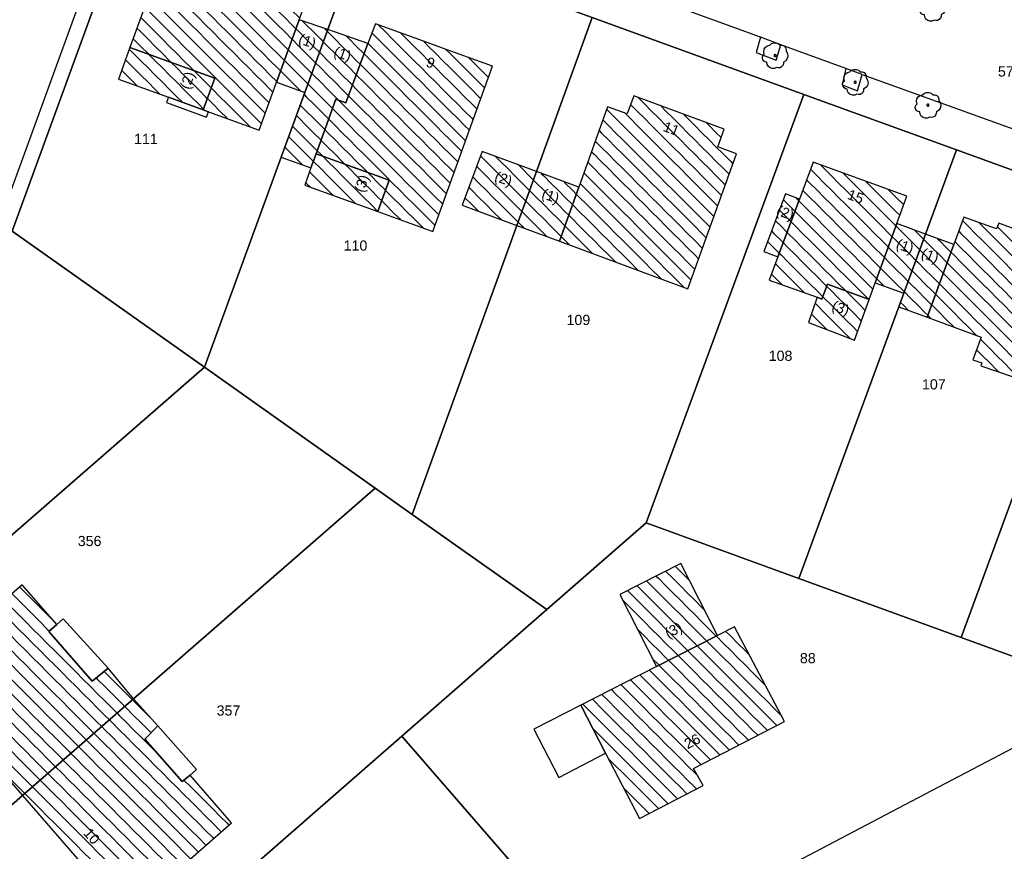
# Model space of a CAD drawing. Extents: x 32394465 to 32399599, y 5706239 to 5708675.
# Tile 11 of 40: x 32395098 to 32395195, y 5706488 to 5706569. Entities that reach past the tile are written whole.
import ezdxf
from ezdxf.enums import TextEntityAlignment as Align

# ---------------------------------------------------------------- set-up
doc = ezdxf.new("R2010")
doc.units = 0
doc.linetypes.add('LT00000', pattern=[0])
for name, color, linetype, lineweight in [('Baumstandorte', 250, 'LT00000', 18), ('BauwerkeSiedlung_Umring', 250, 'LT00000', 18), ('BauwerkeVerkehr_Umring', 250, 'LT00000', 18), ('Flurstueck_Umring', 250, 'LT00000', 18), ('Flurstuecksnummer', 250, 'LT00000', 18), ('Gebaeude_Fuellung', 250, 'LT00000', 18), ('Gebaeude_Umring', 250, 'LT00000', 18), ('GebaeudeHausnummer', 250, 'LT00000', 18), ('GebaeudePseudonummer', 250, 'LT00000', 18), ('NutzungSiedlung_Umring', 250, 'LT00000', 18), ('NutzungVerkehr_Umring', 250, 'LT00000', 18), ('Vegetationsmerkmal_Umring', 250, 'LT00000', 18)]:
    doc.layers.add(name, color=color, linetype=linetype, lineweight=lineweight)
doc.styles.add('TS100', font='arial.ttf', dxfattribs={"height": 0.2})
pattern_1 = [(-45, (0, 0), (0.707106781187, 0.707106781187), [1])]

# ---------------------------------------------------------------- blocks, each defined once
blk = doc.blocks.new('SYMB1123')
at = {"color": 250, "linetype": 'ByBlock', "lineweight": -3, "flags": 128}
for points in [[(-0.424, 0.059), (-0.446, 0.153), (-0.431, 0.248), (-0.381, 0.33), (-0.303, 0.387), (-0.21, 0.409)], [(-0.424, 0.059), (-0.446, 0.153), (-0.431, 0.248), (-0.381, 0.33), (-0.303, 0.387), (-0.21, 0.409)], [(-0.21, 0.409), (-0.141, 0.473), (-0.053, 0.506), (0.04, 0.506), (0.127, 0.473), (0.196, 0.409)], [(-0.21, 0.409), (-0.141, 0.473), (-0.053, 0.506), (0.04, 0.506), (0.127, 0.473), (0.196, 0.409)], [(0.196, 0.409), (0.275, 0.41), (0.348, 0.38), (0.404, 0.325), (0.434, 0.252), (0.433, 0.173)], [(0.196, 0.409), (0.275, 0.41), (0.348, 0.38), (0.404, 0.325), (0.434, 0.252), (0.433, 0.173)], [(-0.323, -0.263), (-0.385, -0.251), (-0.439, -0.218), (-0.478, -0.168), (-0.497, -0.108), (-0.494, -0.044), (-0.468, 0.014), (-0.424, 0.059)], [(-0.323, -0.263), (-0.385, -0.251), (-0.439, -0.218), (-0.478, -0.168), (-0.497, -0.108), (-0.494, -0.044), (-0.468, 0.014), (-0.424, 0.059)], [(0.433, 0.173), (0.488, 0.084), (0.505, -0.019), (0.481, -0.121), (0.42, -0.207), (0.332, -0.263)], [(0.433, 0.173), (0.488, 0.084), (0.505, -0.019), (0.481, -0.121), (0.42, -0.207), (0.332, -0.263)], [(0.061, -0.47), (-0.02, -0.505), (-0.109, -0.508), (-0.193, -0.481), (-0.262, -0.426), (-0.307, -0.35), (-0.323, -0.263)], [(0.061, -0.47), (-0.02, -0.505), (-0.109, -0.508), (-0.193, -0.481), (-0.262, -0.426), (-0.307, -0.35), (-0.323, -0.263)], [(0.332, -0.263), (0.329, -0.331), (0.302, -0.394), (0.256, -0.444), (0.195, -0.476), (0.128, -0.485), (0.061, -0.47)], [(0.332, -0.263), (0.329, -0.331), (0.302, -0.394), (0.256, -0.444), (0.195, -0.476), (0.128, -0.485), (0.061, -0.47)]]:
    blk.add_lwpolyline(points, dxfattribs=at)
at = {"color": 250, "linetype": 'ByBlock', "lineweight": 18, "flags": 128}
for points in [[(-0.424, 0.059), (-0.446, 0.153), (-0.431, 0.248), (-0.381, 0.33), (-0.303, 0.387), (-0.21, 0.409)], [(-0.21, 0.409), (-0.141, 0.473), (-0.053, 0.506), (0.04, 0.506), (0.127, 0.473), (0.196, 0.409)], [(0.196, 0.409), (0.275, 0.41), (0.348, 0.38), (0.404, 0.325), (0.434, 0.252), (0.433, 0.173)], [(-0.323, -0.263), (-0.385, -0.251), (-0.439, -0.218), (-0.478, -0.168), (-0.497, -0.108), (-0.494, -0.044), (-0.468, 0.014), (-0.424, 0.059)], [(0.433, 0.173), (0.488, 0.084), (0.505, -0.019), (0.481, -0.121), (0.42, -0.207), (0.332, -0.263)], [(0.061, -0.47), (-0.02, -0.505), (-0.109, -0.508), (-0.193, -0.481), (-0.262, -0.426), (-0.307, -0.35), (-0.323, -0.263)], [(0.332, -0.263), (0.329, -0.331), (0.302, -0.394), (0.256, -0.444), (0.195, -0.476), (0.128, -0.485), (0.061, -0.47)]]:
    blk.add_lwpolyline(points, dxfattribs=at)
at = {"color": 250, "linetype": 'ByBlock', "lineweight": -3, "flags": 128}
blk.add_lwpolyline([(0.04, 0), (0.038, 0.014), (0.031, 0.026), (0.02, 0.035), (0.007, 0.039), (-0.007, 0.039), (-0.02, 0.035), (-0.031, 0.026), (-0.038, 0.014), (-0.04, 0), (-0.038, -0.014), (-0.031, -0.026), (-0.02, -0.035), (-0.007, -0.039), (0.007, -0.039), (0.02, -0.035), (0.031, -0.026), (0.038, -0.014), (0.04, 0)], close=True, dxfattribs=at)
blk.add_lwpolyline([(0.04, 0), (0.038, 0.014), (0.031, 0.026), (0.02, 0.035), (0.007, 0.039), (-0.007, 0.039), (-0.02, 0.035), (-0.031, 0.026), (-0.038, 0.014), (-0.04, 0), (-0.038, -0.014), (-0.031, -0.026), (-0.02, -0.035), (-0.007, -0.039), (0.007, -0.039), (0.02, -0.035), (0.031, -0.026), (0.038, -0.014), (0.04, 0)], close=True, dxfattribs=at)
at = {"color": 250, "linetype": 'ByBlock', "lineweight": 18, "flags": 128}
blk.add_lwpolyline([(0.04, 0), (0.038, 0.014), (0.031, 0.026), (0.02, 0.035), (0.007, 0.039), (-0.007, 0.039), (-0.02, 0.035), (-0.031, 0.026), (-0.038, 0.014), (-0.04, 0), (-0.038, -0.014), (-0.031, -0.026), (-0.02, -0.035), (-0.007, -0.039), (0.007, -0.039), (0.02, -0.035), (0.031, -0.026), (0.038, -0.014), (0.04, 0)], close=True, dxfattribs=at)

msp = doc.modelspace()

# ---------------------------------------------------------------- hatches: boundary and pattern name
at = {"layer": 'Gebaeude_Fuellung', "linetype": 'Continuous', "lineweight": 25}
h = msp.add_hatch(dxfattribs=at)
h.set_pattern_fill('LT_0', color=255, angle=-45, style=0, pattern_type=2)
h.set_pattern_definition(pattern_1)
h.paths.add_polyline_path([(32395122.868, 5706572.923), (32395116.198, 5706575.332), (32395116.058, 5706574.943), (32395112.43, 5706576.255), (32395112.182, 5706575.573), (32395111.617, 5706575.779), (32395110.219, 5706571.947), (32395110.842, 5706571.722), (32395108.99, 5706566.566), (32395117.322, 5706563.573), (32395116.198, 5706560.442), (32395116.703, 5706560.261), (32395121.693, 5706558.455), (32395123.397, 5706563.161), (32395125.627, 5706569.299), (32395126.355, 5706571.303), (32395122.756, 5706572.614)])
h = msp.add_hatch(dxfattribs=at)
h.set_pattern_fill('LT_0', color=255, angle=-45, style=0, pattern_type=2)
h.set_pattern_definition(pattern_1)
h.paths.add_polyline_path([(32395123.397, 5706563.161), (32395126.18, 5706562.147), (32395128.438, 5706568.33), (32395125.627, 5706569.299)])
h = msp.add_hatch(dxfattribs=at)
h.set_pattern_fill('LT_0', color=255, angle=-45, style=0, pattern_type=2)
h.set_pattern_definition(pattern_1)
h.paths.add_polyline_path([(32395138.194, 5706567.063), (32395133.112, 5706568.902), (32395132.389, 5706566.968), (32395130.211, 5706561.138), (32395129.222, 5706561.501), (32395127.285, 5706556.136), (32395134.482, 5706553.537), (32395133.366, 5706550.446), (32395138.77, 5706548.495), (32395144.635, 5706564.733), (32395139.357, 5706566.641)])
h = msp.add_hatch(dxfattribs=at)
h.set_pattern_fill('LT_0', color=255, angle=-45, style=0, pattern_type=2)
h.set_pattern_definition(pattern_1)
h.paths.add_polyline_path([(32395126.18, 5706562.147), (32395123.858, 5706555.788), (32395126.785, 5706554.741), (32395127.285, 5706556.136), (32395129.222, 5706561.501), (32395130.211, 5706561.138), (32395132.389, 5706566.968), (32395128.438, 5706568.33)])
h = msp.add_hatch(dxfattribs=at)
h.set_pattern_fill('LT_0', color=255, angle=-45, style=0, pattern_type=2)
h.set_pattern_definition(pattern_1)
h.paths.add_polyline_path([(32395107.87, 5706563.453), (32395112.768, 5706561.685), (32395116.198, 5706560.442), (32395117.322, 5706563.573), (32395108.99, 5706566.566)])
h = msp.add_hatch(dxfattribs=at)
h.set_pattern_fill('LT_0', color=255, angle=-45, style=0, pattern_type=2)
h.set_pattern_definition(pattern_1)
h.paths.add_polyline_path([(32395167.401, 5706558.559), (32395158.51, 5706561.807), (32395157.869, 5706560.042), (32395155.942, 5706560.738), (32395153.107, 5706552.847), (32395151.197, 5706547.531), (32395163.82, 5706542.849), (32395168.627, 5706556.131), (32395166.763, 5706556.807)])
h = msp.add_hatch(dxfattribs=at)
h.set_pattern_fill('LT_0', color=255, angle=-45, style=0, pattern_type=2)
h.set_pattern_definition(pattern_1)
h.paths.add_polyline_path([(32395126.785, 5706554.741), (32395126.172, 5706553.045), (32395133.366, 5706550.446), (32395134.482, 5706553.537), (32395127.285, 5706556.136)])
h = msp.add_hatch(dxfattribs=at)
h.set_pattern_fill('LT_0', color=255, angle=-45, style=0, pattern_type=2)
h.set_pattern_definition(pattern_1)
h.paths.add_polyline_path([(32395141.652, 5706551.073), (32395147.017, 5706549.083), (32395148.939, 5706554.391), (32395143.614, 5706556.364)])
h = msp.add_hatch(dxfattribs=at)
h.set_pattern_fill('LT_0', color=255, angle=-45, style=0, pattern_type=2)
h.set_pattern_definition(pattern_1)
h.paths.add_polyline_path([(32395174.796, 5706551.68), (32395172.668, 5706545.998), (32395171.811, 5706543.713), (32395176.528, 5706542.015), (32395177.01, 5706541.844), (32395177.541, 5706543.307), (32395181.666, 5706541.812), (32395182.256, 5706543.448), (32395184.355, 5706549.257), (32395185.352, 5706551.971), (32395176.149, 5706555.291)])
h = msp.add_hatch(dxfattribs=at)
h.set_pattern_fill('LT_0', color=255, angle=-45, style=0, pattern_type=2)
h.set_pattern_definition(pattern_1)
h.paths.add_polyline_path([(32395147.017, 5706549.083), (32395151.197, 5706547.531), (32395153.107, 5706552.847), (32395148.939, 5706554.391)])
h = msp.add_hatch(dxfattribs=at)
h.set_pattern_fill('LT_0', color=255, angle=-45, style=0, pattern_type=2)
h.set_pattern_definition(pattern_1)
h.paths.add_polyline_path([(32395172.668, 5706545.998), (32395171.285, 5706546.517), (32395173.419, 5706552.196), (32395174.796, 5706551.68)])
h = msp.add_hatch(dxfattribs=at)
h.set_pattern_fill('LT_0', color=255, angle=-45, style=0, pattern_type=2)
h.set_pattern_definition(pattern_1)
h.paths.add_polyline_path([(32395182.256, 5706543.448), (32395185.064, 5706542.43), (32395187.19, 5706548.214), (32395184.355, 5706549.257)])
h = msp.add_hatch(dxfattribs=at)
h.set_pattern_fill('LT_0', color=255, angle=-45, style=0, pattern_type=2)
h.set_pattern_definition(pattern_1)
h.paths.add_polyline_path([(32395199.674, 5706547.337), (32395194.389, 5706549.299), (32395194.181, 5706548.732), (32395190.957, 5706549.91), (32395189.963, 5706547.195), (32395187.347, 5706540.058), (32395192.666, 5706538.108), (32395191.849, 5706535.879), (32395192.725, 5706535.56), (32395192.624, 5706535.274), (32395195.821, 5706534.208), (32395195.879, 5706534.389), (32395196.831, 5706534.098), (32395201.432, 5706546.115), (32395199.481, 5706546.753)])
h = msp.add_hatch(dxfattribs=at)
h.set_pattern_fill('LT_0', color=255, angle=-45, style=0, pattern_type=2)
h.set_pattern_definition(pattern_1)
h.paths.add_polyline_path([(32395185.064, 5706542.43), (32395184.567, 5706541.077), (32395187.347, 5706540.058), (32395189.963, 5706547.195), (32395187.19, 5706548.214)])
h = msp.add_hatch(dxfattribs=at)
h.set_pattern_fill('LT_0', color=255, angle=-45, style=0, pattern_type=2)
h.set_pattern_definition(pattern_1)
h.paths.add_polyline_path([(32395177.01, 5706541.844), (32395176.528, 5706542.015), (32395175.677, 5706539.536), (32395180.209, 5706537.787), (32395181.666, 5706541.812), (32395177.541, 5706543.307)])
h = msp.add_hatch(dxfattribs=at)
h.set_pattern_fill('LT_0', color=255, angle=-45, style=0, pattern_type=2)
h.set_pattern_definition(pattern_1)
h.paths.add_polyline_path([(32395160.752, 5706505.71), (32395157.14, 5706512.794), (32395163.144, 5706515.855), (32395166.757, 5706508.77)])
h = msp.add_hatch(dxfattribs=at)
h.set_pattern_fill('LT_0', color=255, angle=-45, style=0, pattern_type=2)
h.set_pattern_definition(pattern_1)
h.paths.add_polyline_path([(32395105.284, 5706504.268), (32395101.018, 5706509.159), (32395101.806, 5706509.847), (32395098.391, 5706513.758), (32395090.137, 5706506.556), (32395087.404, 5706504.174), (32395090.255, 5706500.8), (32395091.06, 5706501.488), (32395092.104, 5706500.282), (32395098.421, 5706493.035), (32395109.346, 5706502.552), (32395106.845, 5706505.564)])
h = msp.add_hatch(dxfattribs=at)
h.set_pattern_fill('LT_0', color=255, angle=-45, style=0, pattern_type=2)
h.set_pattern_definition(pattern_1)
h.paths.add_polyline_path([(32395164.399, 5706495.695), (32395165.333, 5706494.039), (32395159.092, 5706490.787), (32395155.749, 5706497.203), (32395153.294, 5706501.911), (32395160.752, 5706505.71), (32395166.757, 5706508.77), (32395168.414, 5706509.614), (32395173.314, 5706500.311)])
h = msp.add_hatch(dxfattribs=at)
h.set_pattern_fill('LT_0', color=255, angle=-45, style=0, pattern_type=2)
h.set_pattern_definition(pattern_1)
h.paths.add_polyline_path([(32395110.663, 5706483.061), (32395107.969, 5706480.699), (32395104.94, 5706484.264), (32395105.58, 5706484.813), (32395104.658, 5706485.877), (32395098.421, 5706493.035), (32395109.346, 5706502.552), (32395111.72, 5706499.891), (32395110.467, 5706498.587), (32395114.11, 5706494.424), (32395114.905, 5706495.047), (32395118.962, 5706490.351)])

# ---------------------------------------------------------------- linework, layer by layer
at = {"layer": 'BauwerkeSiedlung_Umring', "color": 255, "lineweight": 25, "flags": 128}
for points in [[(32395076.149, 5706593.627), (32395077.078, 5706594.738), (32395078.242, 5706595.558), (32395079.626, 5706595.982), (32395081.16, 5706596.028), (32395110.854, 5706585.34), (32395097.422, 5706548.507), (32395096.0128, 5706549.0209), (32395108.9287, 5706584.4388), (32395080.9201, 5706594.5201), (32395079.8725, 5706594.4887), (32395078.9102, 5706594.1939), (32395078.1026, 5706593.625), (32395077.2997, 5706592.6648), (32395076.149, 5706593.627)], [(32395116.703, 5706560.261), (32395116.198, 5706560.442), (32395112.768, 5706561.685), (32395112.574, 5706561.15), (32395116.508, 5706559.726), (32395116.703, 5706560.261)], [(32395106.845, 5706505.564), (32395102.432, 5706510.411), (32395101.806, 5706509.847), (32395101.018, 5706509.159), (32395105.284, 5706504.268), (32395106.845, 5706505.564)], [(32395155.749, 5706497.203), (32395153.294, 5706501.911), (32395148.694, 5706499.557), (32395151.135, 5706494.824), (32395155.749, 5706497.203)], [(32395114.905, 5706495.047), (32395115.532, 5706495.599), (32395111.72, 5706499.891), (32395110.467, 5706498.587), (32395114.11, 5706494.424), (32395114.905, 5706495.047)]]:
    msp.add_lwpolyline(points, close=True, dxfattribs=at)
at = {"layer": 'BauwerkeVerkehr_Umring', "color": 255, "lineweight": 25}
msp.add_line((32395180.977, 5706563.923), (32395305.53, 5706518.882), dxfattribs=at)
at = {"layer": 'BauwerkeVerkehr_Umring', "color": 255, "lineweight": 25, "flags": 128}
msp.add_lwpolyline([(32395180.977, 5706563.923), (32395179.348, 5706564.516), (32395172.973, 5706566.842), (32395170.976, 5706567.574), (32395147.424, 5706576.164), (32395145.727, 5706576.781), (32395139.63, 5706579.008), (32395137.985, 5706579.607), (32395130.49, 5706582.341), (32395129.035, 5706582.871), (32395122.392, 5706585.293), (32395120.715, 5706585.907)], dxfattribs=at)
at = {"layer": 'Flurstueck_Umring', "color": 8, "lineweight": 25, "flags": 128}
for points in [[(32395373.666, 5706495.476), (32395372.472, 5706502.742), (32395372.114, 5706504.92), (32395371.975, 5706505.769), (32395371.914, 5706506.147), (32395370.929, 5706512.142), (32395317.477, 5706531.553), (32395312.375, 5706533.441), (32395301.849, 5706537.337), (32395269.339, 5706549.051), (32395265.779, 5706550.334), (32395263.103, 5706551.298), (32395252.328, 5706555.211), (32395241.27, 5706559.227), (32395203.002, 5706573.123), (32395187.464, 5706578.766), (32395187.065, 5706578.911), (32395152.906, 5706591.315), (32395138.501, 5706596.546), (32395124.807, 5706601.519), (32395117.815, 5706604.058), (32395100.705, 5706610.271), (32395097.75, 5706602.319), (32395095.557, 5706596.415), (32395095.503, 5706596.269), (32395076.353, 5706603.218), (32395070.664, 5706605.34), (32395066.032, 5706607.305), (32395056.819, 5706611.571), (32395050.392, 5706614.835), (32395045.972, 5706617.173), (32395045.128, 5706617.653), (32395041.631, 5706619.64), (32395034.428, 5706624.138), (32395030.236, 5706620.472), (32395033.039, 5706618.699), (32395036.373, 5706616.887), (32395037.517, 5706616.228), (32395041.923, 5706613.716), (32395046.364, 5706611.298), (32395050.842, 5706608.983), (32395054.7, 5706607.074), (32395055.35, 5706606.752), (32395057.383, 5706605.801), (32395059.897, 5706604.625), (32395064.477, 5706602.592), (32395066.527, 5706601.731), (32395069.092, 5706600.653), (32395073.739, 5706598.808), (32395077.686, 5706597.332), (32395078.317, 5706597.061), (32395081.16, 5706596.028), (32395110.854, 5706585.34), (32395131.862, 5706577.708), (32395134.018, 5706576.925), (32395140.768, 5706574.472), (32395141.816, 5706574.091), (32395154.414, 5706569.514), (32395175.227, 5706561.953), (32395190.239, 5706556.508), (32395206.189, 5706550.725), (32395221.201, 5706545.281), (32395236.88, 5706539.596), (32395249.136, 5706535.151), (32395262.331, 5706530.366), (32395275.367, 5706525.639), (32395287.735, 5706521.155), (32395302.433, 5706515.824), (32395319.256, 5706515.48), (32395357.328, 5706501.758), (32395358.329, 5706501.373), (32395365.669, 5706498.551), (32395369.301, 5706497.154), (32395373.666, 5706495.476)], [(32395066.978, 5706570.135), (32395097.422, 5706548.507), (32395110.854, 5706585.34), (32395081.16, 5706596.028), (32395079.626, 5706595.982), (32395078.242, 5706595.558), (32395077.078, 5706594.738), (32395076.149, 5706593.627), (32395074.541, 5706589.508), (32395066.978, 5706570.135)], [(32395116.316, 5706535.134), (32395123.858, 5706555.788), (32395126.18, 5706562.147), (32395128.438, 5706568.33), (32395131.862, 5706577.708), (32395110.854, 5706585.34), (32395097.422, 5706548.507), (32395116.316, 5706535.134)], [(32395136.735, 5706520.682), (32395147.017, 5706549.083), (32395148.939, 5706554.391), (32395154.414, 5706569.514), (32395141.816, 5706574.091), (32395140.768, 5706574.472), (32395134.018, 5706576.925), (32395131.862, 5706577.708), (32395128.438, 5706568.33), (32395126.18, 5706562.147), (32395123.858, 5706555.788), (32395116.316, 5706535.134), (32395133.106, 5706523.25), (32395136.735, 5706520.682)], [(32395136.735, 5706520.682), (32395149.962, 5706511.32), (32395159.731, 5706519.859), (32395175.227, 5706561.953), (32395154.414, 5706569.514), (32395148.939, 5706554.391), (32395147.017, 5706549.083), (32395136.735, 5706520.682)], [(32395184.567, 5706541.077), (32395185.064, 5706542.43), (32395187.19, 5706548.214), (32395190.239, 5706556.508), (32395175.227, 5706561.953), (32395159.731, 5706519.859), (32395174.754, 5706514.381), (32395184.567, 5706541.077)], [(32395199.912, 5706533.647), (32395201.885, 5706539.015), (32395206.189, 5706550.725), (32395190.239, 5706556.508), (32395187.19, 5706548.214), (32395185.064, 5706542.43), (32395184.567, 5706541.077), (32395174.754, 5706514.381), (32395190.695, 5706508.568), (32395199.912, 5706533.647)], [(32395206.797, 5706506.082), (32395221.201, 5706545.281), (32395206.189, 5706550.725), (32395201.885, 5706539.015), (32395199.912, 5706533.647), (32395190.695, 5706508.568), (32395205.699, 5706503.097), (32395206.797, 5706506.082)], [(32395066.066, 5706521.278), (32395070.978, 5706515.656), (32395080.889, 5706504.314), (32395082.995, 5706506.146), (32395087.262, 5706509.858), (32395116.316, 5706535.134), (32395097.422, 5706548.507), (32395066.066, 5706521.278)], [(32395116.316, 5706535.134), (32395087.262, 5706509.858), (32395082.995, 5706506.146), (32395080.889, 5706504.314), (32395089.2, 5706494.801), (32395094.061, 5706489.237), (32395098.421, 5706493.035), (32395109.346, 5706502.552), (32395133.106, 5706523.25), (32395116.316, 5706535.134)], [(32395098.891, 5706483.71), (32395107.327, 5706474.055), (32395109.611, 5706476.051), (32395113.682, 5706479.61), (32395114.676, 5706480.478), (32395120.423, 5706485.501), (32395135.718, 5706498.87), (32395149.962, 5706511.32), (32395136.735, 5706520.682), (32395133.106, 5706523.25), (32395109.346, 5706502.552), (32395098.421, 5706493.035), (32395094.061, 5706489.237), (32395098.891, 5706483.71)], [(32395159.68, 5706478.719), (32395172.168, 5706485.296), (32395173.85, 5706486.182), (32395185.803, 5706492.476), (32395195.862, 5706497.775), (32395205.859, 5706503.039), (32395205.699, 5706503.097), (32395190.695, 5706508.568), (32395174.754, 5706514.381), (32395159.731, 5706519.859), (32395149.962, 5706511.32), (32395135.718, 5706498.87), (32395150.731, 5706481.591), (32395155.252, 5706476.388), (32395159.68, 5706478.719)], [(32395107.327, 5706474.055), (32395110.025, 5706470.961), (32395110.738, 5706470.143), (32395122.187, 5706457.012), (32395150.731, 5706481.591), (32395135.718, 5706498.87), (32395120.423, 5706485.501), (32395114.676, 5706480.478), (32395113.682, 5706479.61), (32395109.611, 5706476.051), (32395107.327, 5706474.055)]]:
    msp.add_lwpolyline(points, close=True, dxfattribs=at)
at = {"layer": 'Gebaeude_Umring', "color": 255, "lineweight": 25, "flags": 128}
for points in [[(32395116.198, 5706560.442), (32395116.703, 5706560.261), (32395121.693, 5706558.455), (32395123.397, 5706563.161), (32395125.627, 5706569.299), (32395126.355, 5706571.303), (32395122.756, 5706572.614), (32395122.868, 5706572.923), (32395116.198, 5706575.332), (32395116.058, 5706574.943), (32395112.43, 5706576.255), (32395112.182, 5706575.573), (32395111.617, 5706575.779), (32395110.219, 5706571.947), (32395110.842, 5706571.722), (32395108.99, 5706566.566), (32395117.322, 5706563.573), (32395116.198, 5706560.442)], [(32395123.397, 5706563.161), (32395126.18, 5706562.147), (32395128.438, 5706568.33), (32395125.627, 5706569.299), (32395123.397, 5706563.161)], [(32395134.482, 5706553.537), (32395133.366, 5706550.446), (32395138.77, 5706548.495), (32395144.635, 5706564.733), (32395139.357, 5706566.641), (32395138.194, 5706567.063), (32395133.112, 5706568.902), (32395132.389, 5706566.968), (32395130.211, 5706561.138), (32395129.222, 5706561.501), (32395127.285, 5706556.136), (32395134.482, 5706553.537)], [(32395126.785, 5706554.741), (32395127.285, 5706556.136), (32395129.222, 5706561.501), (32395130.211, 5706561.138), (32395132.389, 5706566.968), (32395128.438, 5706568.33), (32395126.18, 5706562.147), (32395123.858, 5706555.788), (32395126.785, 5706554.741)], [(32395112.768, 5706561.685), (32395116.198, 5706560.442), (32395117.322, 5706563.573), (32395108.99, 5706566.566), (32395107.87, 5706563.453), (32395112.768, 5706561.685)], [(32395151.197, 5706547.531), (32395163.82, 5706542.849), (32395168.627, 5706556.131), (32395166.763, 5706556.807), (32395167.401, 5706558.559), (32395158.51, 5706561.807), (32395157.869, 5706560.042), (32395155.942, 5706560.738), (32395153.107, 5706552.847), (32395151.197, 5706547.531)], [(32395126.172, 5706553.045), (32395133.366, 5706550.446), (32395134.482, 5706553.537), (32395127.285, 5706556.136), (32395126.785, 5706554.741), (32395126.172, 5706553.045)], [(32395141.652, 5706551.073), (32395147.017, 5706549.083), (32395148.939, 5706554.391), (32395143.614, 5706556.364), (32395141.652, 5706551.073)], [(32395171.811, 5706543.713), (32395176.528, 5706542.015), (32395177.01, 5706541.844), (32395177.541, 5706543.307), (32395181.666, 5706541.812), (32395182.256, 5706543.448), (32395184.355, 5706549.257), (32395185.352, 5706551.971), (32395176.149, 5706555.291), (32395174.796, 5706551.68), (32395172.668, 5706545.998), (32395171.811, 5706543.713)], [(32395151.197, 5706547.531), (32395153.107, 5706552.847), (32395148.939, 5706554.391), (32395147.017, 5706549.083), (32395151.197, 5706547.531)], [(32395172.668, 5706545.998), (32395174.796, 5706551.68), (32395173.419, 5706552.196), (32395171.285, 5706546.517), (32395172.668, 5706545.998)], [(32395182.256, 5706543.448), (32395185.064, 5706542.43), (32395187.19, 5706548.214), (32395184.355, 5706549.257), (32395182.256, 5706543.448)], [(32395199.674, 5706547.337), (32395194.389, 5706549.299), (32395194.181, 5706548.732), (32395190.957, 5706549.91), (32395189.963, 5706547.195), (32395187.347, 5706540.058), (32395192.666, 5706538.108), (32395191.849, 5706535.879), (32395192.725, 5706535.56), (32395192.624, 5706535.274), (32395195.821, 5706534.208), (32395195.879, 5706534.389), (32395196.831, 5706534.098), (32395201.432, 5706546.115), (32395199.481, 5706546.753), (32395199.674, 5706547.337)], [(32395187.347, 5706540.058), (32395189.963, 5706547.195), (32395187.19, 5706548.214), (32395185.064, 5706542.43), (32395184.567, 5706541.077), (32395187.347, 5706540.058)], [(32395175.677, 5706539.536), (32395180.209, 5706537.787), (32395181.666, 5706541.812), (32395177.541, 5706543.307), (32395177.01, 5706541.844), (32395176.528, 5706542.015), (32395175.677, 5706539.536)], [(32395160.752, 5706505.71), (32395166.757, 5706508.77), (32395163.144, 5706515.855), (32395157.14, 5706512.794), (32395160.752, 5706505.71)], [(32395098.421, 5706493.035), (32395109.346, 5706502.552), (32395106.845, 5706505.564), (32395105.284, 5706504.268), (32395101.018, 5706509.159), (32395101.806, 5706509.847), (32395098.391, 5706513.758), (32395090.137, 5706506.556), (32395087.404, 5706504.174), (32395090.255, 5706500.8), (32395091.06, 5706501.488), (32395092.104, 5706500.282), (32395098.421, 5706493.035)], [(32395153.294, 5706501.911), (32395155.749, 5706497.203), (32395159.092, 5706490.787), (32395165.333, 5706494.039), (32395164.399, 5706495.695), (32395173.314, 5706500.311), (32395168.414, 5706509.614), (32395166.757, 5706508.77), (32395160.752, 5706505.71), (32395153.294, 5706501.911)], [(32395104.658, 5706485.877), (32395105.58, 5706484.813), (32395104.94, 5706484.264), (32395107.969, 5706480.699), (32395110.663, 5706483.061), (32395118.962, 5706490.351), (32395114.905, 5706495.047), (32395114.11, 5706494.424), (32395110.467, 5706498.587), (32395111.72, 5706499.891), (32395109.346, 5706502.552), (32395098.421, 5706493.035), (32395104.658, 5706485.877)]]:
    msp.add_lwpolyline(points, close=True, dxfattribs=at)
at = {"layer": 'NutzungSiedlung_Umring', "color": 255, "lineweight": 25, "flags": 128}
for points in [[(32395275.367, 5706525.639), (32395262.331, 5706530.366), (32395249.136, 5706535.151), (32395236.88, 5706539.596), (32395221.201, 5706545.281), (32395206.189, 5706550.725), (32395190.239, 5706556.508), (32395175.227, 5706561.953), (32395154.414, 5706569.514), (32395141.816, 5706574.091), (32395140.768, 5706574.472), (32395134.018, 5706576.925), (32395131.862, 5706577.708), (32395110.854, 5706585.34), (32395081.16, 5706596.028), (32395079.626, 5706595.982), (32395078.242, 5706595.558), (32395077.078, 5706594.738), (32395076.149, 5706593.627), (32395074.541, 5706589.508), (32395066.978, 5706570.135), (32395042.27, 5706548.598), (32395060.261, 5706527.943), (32395066.066, 5706521.278), (32395070.978, 5706515.656), (32395080.889, 5706504.314), (32395089.2, 5706494.801), (32395094.061, 5706489.237), (32395098.421, 5706493.035), (32395109.346, 5706502.552), (32395133.106, 5706523.25), (32395136.735, 5706520.682), (32395149.962, 5706511.32), (32395135.718, 5706498.87), (32395120.423, 5706485.501), (32395114.676, 5706480.478), (32395113.682, 5706479.61), (32395109.611, 5706476.051), (32395107.327, 5706474.055), (32395110.025, 5706470.961), (32395110.738, 5706470.143), (32395122.187, 5706457.012), (32395133.509, 5706444.026), (32395137.245, 5706439.742), (32395150.023, 5706425.088), (32395152.055, 5706422.756), (32395159.96, 5706413.691), (32395168.314, 5706404.11), (32395171.075, 5706405.564), (32395177.406, 5706408.856), (32395189.787, 5706415.399), (32395192.154, 5706416.65), (32395199.249, 5706420.4), (32395199.645, 5706420.652), (32395199.998, 5706420.963), (32395200.298, 5706421.324), (32395200.54, 5706421.727), (32395200.716, 5706422.162), (32395200.819, 5706422.62), (32395200.85, 5706423.089), (32395200.808, 5706423.557), (32395200.693, 5706424.012), (32395200.508, 5706424.444), (32395190.722, 5706443.115), (32395189.323, 5706445.783), (32395178.213, 5706466.98), (32395177.963, 5706467.378), (32395177.654, 5706467.731), (32395177.294, 5706468.033), (32395176.891, 5706468.274), (32395176.455, 5706468.449), (32395175.997, 5706468.554), (32395175.528, 5706468.587), (32395175.06, 5706468.545), (32395174.604, 5706468.431), (32395174.172, 5706468.247), (32395167.036, 5706464.534), (32395166.65, 5706465.279), (32395162.712, 5706472.871), (32395160.64, 5706476.866), (32395159.68, 5706478.719), (32395172.168, 5706485.296), (32395173.85, 5706486.182), (32395181.743, 5706471.196), (32395189.614, 5706456.077), (32395206.271, 5706424.098), (32395221.119, 5706431.916), (32395224.932, 5706433.924), (32395227.841, 5706435.456), (32395233.933, 5706438.664), (32395248.072, 5706446.109), (32395259.703, 5706452.234), (32395272.014, 5706458.717), (32395284.315, 5706465.195), (32395284.88, 5706465.492), (32395287.533, 5706466.89), (32395295.928, 5706471.31), (32395290.022, 5706482.459), (32395287.483, 5706487.251), (32395285.339, 5706491.301), (32395278.246, 5706495.231), (32395280.99, 5706502.729), (32395281.55, 5706504.258), (32395284.825, 5706513.205), (32395287.735, 5706521.155), (32395275.367, 5706525.639)], [(32395098.891, 5706483.71), (32395107.327, 5706474.055), (32395109.611, 5706476.051), (32395113.682, 5706479.61), (32395114.676, 5706480.478), (32395120.423, 5706485.501), (32395135.718, 5706498.87), (32395149.962, 5706511.32), (32395136.735, 5706520.682), (32395133.106, 5706523.25), (32395109.346, 5706502.552), (32395098.421, 5706493.035), (32395094.061, 5706489.237), (32395098.891, 5706483.71)]]:
    msp.add_lwpolyline(points, close=True, dxfattribs=at)
at = {"layer": 'NutzungVerkehr_Umring', "color": 255, "lineweight": 25, "flags": 128}
msp.add_lwpolyline([(32395076.353, 5706603.218), (32395070.664, 5706605.34), (32395066.032, 5706607.305), (32395056.819, 5706611.571), (32395050.392, 5706614.835), (32395045.972, 5706617.173), (32395045.128, 5706617.653), (32395041.631, 5706619.64), (32395034.428, 5706624.138), (32395030.236, 5706620.472), (32395033.039, 5706618.699), (32395036.373, 5706616.887), (32395037.517, 5706616.228), (32395041.923, 5706613.716), (32395046.364, 5706611.298), (32395050.842, 5706608.983), (32395054.7, 5706607.074), (32395055.35, 5706606.752), (32395057.383, 5706605.801), (32395059.897, 5706604.625), (32395064.477, 5706602.592), (32395066.527, 5706601.731), (32395069.092, 5706600.653), (32395073.739, 5706598.808), (32395077.686, 5706597.332), (32395077.592, 5706597.324), (32395078.317, 5706597.061), (32395081.16, 5706596.028), (32395110.854, 5706585.34), (32395131.862, 5706577.708), (32395134.018, 5706576.925), (32395140.768, 5706574.472), (32395141.816, 5706574.091), (32395154.414, 5706569.514), (32395175.227, 5706561.953), (32395190.239, 5706556.508), (32395206.189, 5706550.725), (32395221.201, 5706545.281), (32395236.88, 5706539.596), (32395249.136, 5706535.151), (32395262.331, 5706530.366), (32395275.367, 5706525.639), (32395287.735, 5706521.155), (32395302.433, 5706515.824), (32395319.256, 5706515.48), (32395357.328, 5706501.758), (32395358.329, 5706501.373), (32395351.118, 5706505.808), (32395350.606, 5706506.092), (32395349.676, 5706506.553), (32395349.327, 5706506.734), (32395349.014, 5706506.911), (32395348.739, 5706507.084), (32395348.492, 5706507.259), (32395348.27, 5706507.439), (32395346.854, 5706509.204), (32395346.362, 5706510.696), (32395345.013, 5706519.417), (32395341.966, 5706518.923), (32395340.121, 5706512.752), (32395340.074, 5706512.629), (32395340.011, 5706512.508), (32395339.932, 5706512.392), (32395339.836, 5706512.283), (32395339.726, 5706512.181), (32395339.604, 5706512.089), (32395339.472, 5706512.007), (32395339.333, 5706511.94), (32395339.154, 5706511.876), (32395338.965, 5706511.833), (32395338.767, 5706511.81), (32395338.559, 5706511.809), (32395338.342, 5706511.827), (32395338.114, 5706511.868), (32395337.876, 5706511.929), (32395337.627, 5706512.01), (32395314.333, 5706520.203), (32395312.375, 5706533.441), (32395301.849, 5706537.337), (32395269.339, 5706549.051), (32395265.779, 5706550.334), (32395263.103, 5706551.298), (32395252.328, 5706555.211), (32395241.27, 5706559.227), (32395203.002, 5706573.123), (32395187.464, 5706578.766), (32395187.489, 5706578.515), (32395187.501, 5706578.248), (32395187.5, 5706577.975), (32395187.486, 5706577.698), (32395187.447, 5706577.318), (32395187.383, 5706576.973), (32395187.293, 5706576.652), (32395187.176, 5706576.352), (32395187.076, 5706576.149), (32395186.963, 5706575.958), (32395186.839, 5706575.781), (32395186.705, 5706575.619), (32395186.563, 5706575.477), (32395186.415, 5706575.354), (32395186.261, 5706575.25), (32395186.101, 5706575.168), (32395185.262, 5706574.941), (32395157.6, 5706584.83), (32395152.906, 5706591.315), (32395138.501, 5706596.546), (32395124.807, 5706601.519), (32395117.815, 5706604.058), (32395100.705, 5706610.271), (32395097.75, 5706602.319), (32395095.557, 5706596.415), (32395095.503, 5706596.269), (32395076.353, 5706603.218)], close=True, dxfattribs=at)
at = {"layer": 'Vegetationsmerkmal_Umring', "color": 255, "lineweight": 25, "flags": 128}
for points in [[(32395170.976, 5706567.574), (32395170.553, 5706566.074), (32395172.519, 5706565.336), (32395172.973, 5706566.842), (32395170.976, 5706567.574)], [(32395178.988, 5706562.888), (32395180.514, 5706562.325), (32395180.977, 5706563.923), (32395179.348, 5706564.516), (32395178.988, 5706562.888)]]:
    msp.add_lwpolyline(points, close=True, dxfattribs=at)

# ---------------------------------------------------------------- block references
at = {"layer": 'Baumstandorte', "color": 255, "xscale": 2.5, "yscale": 2.5, "zscale": 2.5}
for p in [(32395187.89, 5706570.43), (32395172.4, 5706565.78), (32395180.28, 5706563.15), (32395187.43, 5706560.9)]:
    msp.add_blockref('SYMB1123', p, dxfattribs=at)

# ---------------------------------------------------------------- texts
at = {"layer": 'Flurstuecksnummer', "color": 8, "lineweight": 25, "style": 'TS100', "width": 1.001073}
for s, p, p2 in [('579', (32395194.3053, 5706563.716), (32395196.6387, 5706563.716)), ('111', (32395109.3953, 5706557.088), (32395111.7287, 5706557.088)), ('110', (32395129.9953, 5706546.608), (32395132.3287, 5706546.608)), ('109', (32395151.9033, 5706539.294), (32395154.2367, 5706539.294)), ('108', (32395171.7743, 5706535.77), (32395174.1077, 5706535.77)), ('107', (32395186.8403, 5706532.96), (32395189.1737, 5706532.96)), ('356', (32395103.8613, 5706517.561), (32395106.1947, 5706517.561)), ('88', (32395174.8412, 5706506.047), (32395176.3968, 5706506.047)), ('357', (32395117.5093, 5706500.9), (32395119.8427, 5706500.9))]:
    msp.add_text(s, height=1, dxfattribs=at).set_placement(p, p2, align=Align.FIT)
at = {"layer": 'GebaeudeHausnummer', "color": 255, "lineweight": 25, "style": 'TS100', "width": 1.001073}
for s, rotation, p, p2 in [('9', 339.825652, (32395138.0006, 5706564.7419), (32395138.7306, 5706564.4736)), ('11', 339.830544, (32395161.3105, 5706558.3929), (32395162.7706, 5706557.8566)), ('15', 340.171424, (32395179.4258, 5706551.7164), (32395180.8891, 5706551.1887)), ('26', 27.359361, (32395163.8, 5706497.5806), (32395165.1815, 5706498.2955)), ('10', 311.064054, (32395104.3444, 5706489.3064), (32395105.3663, 5706488.1336))]:
    msp.add_text(s, height=1, rotation=rotation, dxfattribs=at).set_placement(p, p2, align=Align.FIT)
at = {"layer": 'GebaeudePseudonummer', "color": 255, "lineweight": 25, "style": 'TS100', "width": 0.992431}
for s, rotation, p, p2 in [('(1)', 340.959655, (32395125.4721, 5706567.009), (32395127.0738, 5706566.4563)), ('(1)', 340.996347, (32395128.9294, 5706565.7617), (32395130.5315, 5706565.21)), ('(2)', 70.23618, (32395114.8176, 5706562.3763), (32395115.3906, 5706563.971)), ('(3)', 70.048364, (32395131.942, 5706552.2425), (32395132.5202, 5706553.8353)), ('(2)', 339.793361, (32395144.7439, 5706553.5022), (32395146.3341, 5706552.9169)), ('(1)', 339.929444, (32395149.3736, 5706551.806), (32395150.9651, 5706551.2245)), ('(2)', 339.259403, (32395172.442, 5706550.1627), (32395174.0267, 5706549.5627)), ('(1)', 339.866444, (32395184.2087, 5706546.8616), (32395185.7996, 5706546.2783)), ('(1)', 339.570368, (32395186.6767, 5706545.9651), (32395188.2646, 5706545.3736)), ('(3)', 340.078861, (32395177.887, 5706540.7888), (32395179.4801, 5706540.2114)), ('(3)', 26.55864, (32395161.8826, 5706508.4814), (32395163.3982, 5706509.239))]:
    msp.add_text(s, height=1, rotation=rotation, dxfattribs=at).set_placement(p, p2, align=Align.FIT)

doc.saveas('drawing.dxf')
